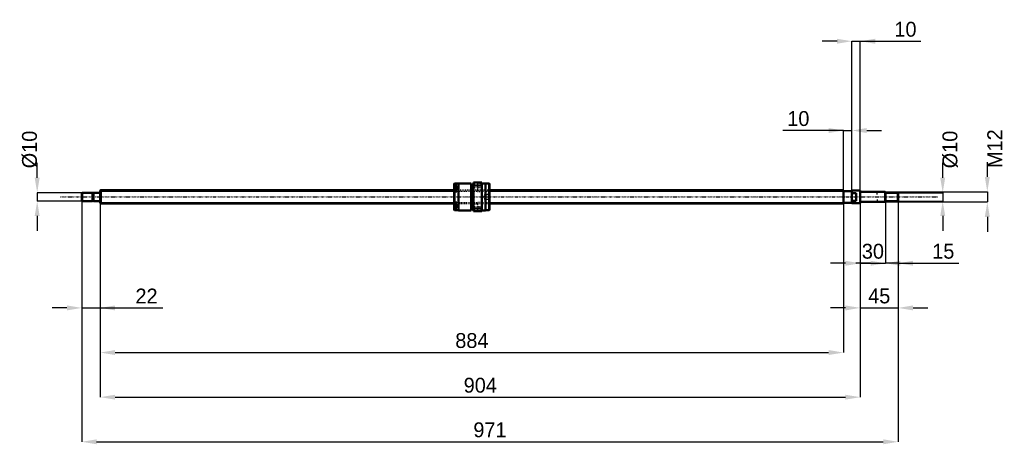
# Model space of a CAD drawing. Header units: millimetres. Extents: x -96 to 1075, y -294 to 211.
import ezdxf

# ---------------------------------------------------------------- set-up
doc = ezdxf.new("R2010")
doc.units = ezdxf.units.MM
doc.linetypes.add('Center', pattern=[1.5, 0.45, -0.5, 0.05, -0.5])
doc.linetypes.add('Dashed', pattern=[2, 1, -1])
for name, color, linetype, lineweight in [('2d ConnectionPoints', 7, 'Continuous', 50), ('AM_0', 7, 'Continuous', 50), ('AM_4', 3, 'Continuous', 25), ('AM_5', 3, 'Continuous', 25), ('AM_7', 7, 'Center', 25), ('AM_9', 6, 'Dashed', 25)]:
    doc.layers.add(name, color=color, linetype=linetype, lineweight=lineweight)
doc.dimstyles.new('ISO-25', dxfattribs={"dimtxt": 2.5, "dimasz": 2.5, "dimexe": 1.25, "dimexo": 0.625, "dimtad": 1, "dimtxsty": 'Standard', "dimcen": 2.5, "dimadec": 0, "dimazin": 0, "dimtfac": 1, "dimtmove": 0, "dimatfit": 3, "dimfxl": 0, "dimarcsym": 0})

# ---------------------------------------------------------------- blocks, each defined once
blk = doc.blocks.new('1_BNK_1616_3_6G0_971LC5Y0_Nut_0_in_BNK1616_3_6G0_971LC5Y_4630__0')
at = {"layer": 'AM_0'}
for p, q in [((421.5, 15.9), (421, 15.4)), ((421, 15.4), (421, -15.4)), ((421, 12.7), (421.5, 13.1)), ((424, 11.8), (421.3, 11.8)), ((425.9, 15.9), (421.5, 15.9)), ((421.5, 15.9), (421.5, 13.1)), ((424, 13.1), (421.5, 13.1)), ((424, 13.1), (424, 9)), ((441, 16), (425.9, 16)), ((425.9, 16), (425.9, -16)), ((441, 16), (441, -16)), ((444, 14.4), (441, 14.4)), ((444, 17), (444, -17)), ((454, 17), (444, 17)), ((444, 12.6), (444.5, 13.7)), ((444.5, 17), (444.5, 13.7)), ((444.5, 13.7), (453.5, 13.7)), ((453.5, 17), (453.5, 13.7)), ((453.5, 13.7), (454, 12.6)), ((454, 17), (454, -17)), ((458.1, 16), (454, 16)), ((458.1, 16), (458.1, -16)), ((462.5, 15.9), (458.1, 15.9)), ((463, 15.4), (462.5, 15.9)), ((462.5, 15.9), (462.5, -15.9)), ((463, 15.4), (463, -15.4)), ((421.5, 9), (421, 8.7)), ((424, 9), (421.5, 9)), ((421.5, 9), (421.5, -9)), ((421, -8.7), (421.5, -9)), ((424, -9), (421.5, -9)), ((424, -9), (424, -13.1)), ((421.5, -13.1), (421, -12.7)), ((421, -15.4), (421.5, -15.9)), ((421.3, -11.8), (424, -11.8)), ((424, -13.1), (421.5, -13.1)), ((421.5, -13.1), (421.5, -15.9)), ((421.5, -15.9), (425.9, -15.9)), ((425.9, -16), (441, -16)), ((441, -14.4), (444, -14.4)), ((444.5, -13.7), (444, -12.6)), ((444, -17), (454, -17)), ((444.5, -13.7), (444.5, -17)), ((453.5, -13.7), (444.5, -13.7)), ((454, -12.6), (453.5, -13.7)), ((453.5, -13.7), (453.5, -17)), ((454, -16), (458.1, -16)), ((458.1, -15.9), (462.5, -15.9)), ((462.5, -15.9), (463, -15.4))]:
    blk.add_line(p, q, dxfattribs=at)
for centre, start, end in [((421.3, 11.5), 90, 180), ((421.3, -11.5), 180, 270)]:
    blk.add_arc(centre, 0.275, start, end, dxfattribs=at)
at = {"layer": 'AM_4'}
for p, q in [((421.3, 11.8), (421.3, 8.9)), ((421.3, -8.9), (421.3, -11.8))]:
    blk.add_line(p, q, dxfattribs=at)
at = {"layer": 'AM_5', "linetype": 'Dashed'}
for p, q in [((457.3, 2.6), (458, 3)), ((463, 3), (458, 3)), ((458, 3), (458, -3)), ((457.3, -2.6), (458, -3)), ((463, -3), (458, -3))]:
    blk.add_line(p, q, dxfattribs=at)
at = {"layer": 'AM_7'}
for p, q in [((420.9, 9), (424.1, 9)), ((443.5, 11.3), (454.5, 11.3)), ((420.9, -9), (424.1, -9)), ((443.5, -11.3), (454.5, -11.3))]:
    blk.add_line(p, q, dxfattribs=at)
at = {"layer": 'AM_9'}
for p, q in [((448.5, 14), (444, 14)), ((454, 16), (448.5, 16)), ((448.5, 16), (448.5, 6.5)), ((424, 11), (421, 11)), ((422.9, 10.4), (421, 10.4)), ((422.9, 10), (421, 10)), ((422.9, 9.4), (421, 9.4)), ((422.9, 8.6), (421, 8.6)), ((463, 8), (421, 8)), ((422.9, 8), (421, 8)), ((422.9, 7.6), (421, 7.6)), ((424, 7), (421, 7)), ((421, 6.2), (424, 6.2)), ((421.3, 8.9), (421.3, 6.3)), ((421.3, 6.3), (424, 6.3)), ((422.9, 10.4), (422.9, 7.6)), ((424, 9), (424, 6.2)), ((444, 8.5), (448.5, 8.5)), ((448.5, 6.5), (454, 6.5)), ((457, 2.6), (455.5, 0)), ((455.5, 0), (457, -2.6)), ((462.6, 2.6), (457, 2.6)), ((457, 2.6), (457, -2.6)), ((463, 3), (462.6, 2.6)), ((462.6, 2.6), (462.6, -2.6)), ((424, -6.2), (421, -6.2)), ((424, -7), (421, -7)), ((422.9, -7.6), (421, -7.6)), ((421, -8), (463, -8)), ((422.9, -8), (421, -8)), ((422.9, -8.6), (421, -8.6)), ((422.9, -9.4), (421, -9.4)), ((422.9, -10), (421, -10)), ((422.9, -10.4), (421, -10.4)), ((424, -11), (421, -11)), ((424, -6.3), (421.3, -6.3)), ((421.3, -6.3), (421.3, -8.9)), ((422.9, -7.6), (422.9, -10.4)), ((424, -6.2), (424, -9)), ((448.5, -8.5), (444, -8.5)), ((454, -6.5), (448.5, -6.5)), ((448.5, -6.5), (448.5, -16)), ((457, -2.6), (462.6, -2.6)), ((462.6, -2.6), (463, -3)), ((444, -14), (448.5, -14)), ((448.5, -16), (454, -16))]:
    blk.add_line(p, q, dxfattribs=at)
blk.add_lwpolyline([(463, 0.9), (463, 0.5), (463, 0.2), (463, -0.2), (463, -0.5), (463, -0.9)], dxfattribs=at)
for centre, start, end in [((421.3, 6.5), 180, 270), ((421.3, -6.5), 90, 180)]:
    blk.add_arc(centre, 0.275, start, end, dxfattribs=at)
blk = doc.blocks.new('2_BNK_1616_3_6G0_971LC5Y_Shaft_0_in_BNK1616_3_6G0_971LC5Y_4630__0')
at = {"layer": 'AM_0'}
for p, q in [((-21.5, 5), (-22, 4.5)), ((-22, 4.5), (-22, -4.5)), ((-9.15, 5), (-21.5, 5)), ((-21.5, 5), (-21.5, -5)), ((-9.15, 5), (-9.15, -5)), ((-8, 4.8), (-9.15, 4.8)), ((-0.2, 5), (-8, 5)), ((-8, 5), (-8, -5)), ((0.5, 8), (0, 7.5)), ((0, 7.5), (0, -7.5)), ((421, 8), (0.5, 8)), ((0.5, 8), (0.5, -8)), ((884, 8), (463, 8)), ((884, 8), (884, -8)), ((894, 7), (884, 7)), ((894, 7.5), (894, -7.5)), ((903.8, 7.5), (894, 7.5)), ((899, 4.5), (894, 4.5)), ((899, 4.5), (899, -4.5)), ((904, 7.3), (903.8, 7.5)), ((903.8, 7.5), (903.8, -7.5)), ((904, 7.3), (904, -7.3)), ((933.5, 6), (904.2, 6)), ((934, 5.5), (933.5, 6)), ((933.5, 6), (933.5, -6)), ((934, 5.5), (934, -5.5)), ((948.5, 5), (934, 5)), ((949, 4.5), (948.5, 5)), ((948.5, 5), (948.5, -5)), ((949, 4.5), (949, -4.5)), ((-22, -4.5), (-21.5, -5)), ((-21.5, -5), (-9.15, -5)), ((-9.15, -4.8), (-8, -4.8)), ((-8, -5), (-0.2, -5)), ((0, -7.5), (0.5, -8)), ((0.5, -8), (421, -8)), ((463, -8), (884, -8)), ((884, -7), (894, -7)), ((894, -4.5), (899, -4.5)), ((894, -7.5), (903.8, -7.5)), ((903.8, -7.5), (904, -7.3)), ((904.2, -6), (933.5, -6)), ((933.5, -6), (934, -5.5)), ((934, -5), (948.5, -5)), ((948.5, -5), (949, -4.5))]:
    blk.add_line(p, q, dxfattribs=at)
for centre, start, end in [((-0.2, 5.2), 270, 0), ((904.2, 6.2), 180, 270), ((-0.2, -5.2), 360, 90), ((904.2, -6.2), 90, 180)]:
    blk.add_arc(centre, 0.2, start, end, dxfattribs=at)
at = {"layer": 'AM_4'}
for p, q in [((-0.2, 5), (-0.2, -5)), ((904.2, 6), (904.2, -6))]:
    blk.add_line(p, q, dxfattribs=at)
at = {"layer": 'AM_5'}
for p, q in [((0, 6.773), (421, 6.773)), ((463, 6.773), (884, 6.773)), ((884, 4), (884, 6.773)), ((934, 5.3865), (924, 5.3865)), ((924, 3), (924, 5.3865)), ((0, -6.773), (421, -6.773)), ((463, -6.773), (884, -6.773)), ((884, -4), (884, -6.773)), ((924, -3), (924, -5.3865)), ((934, -5.3865), (924, -5.3865))]:
    blk.add_line(p, q, dxfattribs=at)
at = {"layer": 'AM_5', "linetype": 'Dashed'}
for p, q in [((421, 6.773), (463, 6.773)), ((421, -6.773), (463, -6.773))]:
    blk.add_line(p, q, dxfattribs=at)
at = {"layer": 'AM_7'}
blk.add_line((-47.45, 0), (996.45, 0), dxfattribs=at)
at = {"layer": 'AM_9'}
for p, q in [((463, 8), (421, 8)), ((421, -8), (463, -8))]:
    blk.add_line(p, q, dxfattribs=at)
blk = doc.blocks.new('*D3')
at = {"layer": 'AM_5', "color": 0, "lineweight": -2}
for p, q in [((-22, -4.5), (-22, -131.9)), ((0, -7.5), (0, -131.9)), ((-39.7, -131.9), (-57.4, -131.9)), ((-22, -131.9), (0, -131.9)), ((0, -131.9), (74.6, -131.9)), ((17.7, -131.9), (35.4, -131.9))]:
    blk.add_line(p, q, dxfattribs=at)
at = {"layer": 'AM_5', "color": 0}
for points in [[(-39.7, -134.9), (-39.7, -129), (-22, -131.9)], [(17.7, -129), (17.7, -134.9), (0, -131.9)]]:
    blk.add_solid(points, dxfattribs=at)
at = {"layer": 'Defpoints', "color": 0}
for p in [(-22, -4.5), (0, -7.5), (0, -131.9)]:
    blk.add_point(p, dxfattribs=at)
at = {"layer": 'AM_5', "color": 0, "insert": (55, -117.8), "char_height": 17.68, "attachment_point": 5}
blk.add_mtext('22', dxfattribs=at)
blk = doc.blocks.new('*D4')
at = {"layer": 'AM_5', "color": 0, "lineweight": -2}
for p, q in [((934, -5.5), (934, -78.9)), ((949, -4.5), (949, -78.9)), ((916.3, -78.9), (898.6, -78.9)), ((949, -78.9), (934, -78.9)), ((949, -78.9), (1021.1, -78.9)), ((966.7, -78.9), (984.4, -78.9))]:
    blk.add_line(p, q, dxfattribs=at)
at = {"layer": 'AM_5', "color": 0}
for points in [[(916.3, -81.8), (916.3, -75.9), (934, -78.9)], [(966.7, -75.9), (966.7, -81.8), (949, -78.9)]]:
    blk.add_solid(points, dxfattribs=at)
at = {"layer": 'Defpoints', "color": 0}
for p in [(934, -5.5), (949, -4.5), (934, -78.9)]:
    blk.add_point(p, dxfattribs=at)
at = {"layer": 'AM_5', "color": 0, "insert": (1002.7, -64.7), "char_height": 17.68, "attachment_point": 5}
blk.add_mtext('15', dxfattribs=at)
blk = doc.blocks.new('*D5')
at = {"layer": 'AM_5', "color": 0, "lineweight": -2}
for p, q in [((904, -7.3), (904, -78.9)), ((934, -5.5), (934, -78.9)), ((886.3, -78.9), (868.6, -78.9)), ((904, -78.9), (934, -78.9)), ((951.7, -78.9), (969.4, -78.9))]:
    blk.add_line(p, q, dxfattribs=at)
at = {"layer": 'AM_5', "color": 0}
for points in [[(886.3, -81.8), (886.3, -75.9), (904, -78.9)], [(951.7, -75.9), (951.7, -81.8), (934, -78.9)]]:
    blk.add_solid(points, dxfattribs=at)
at = {"layer": 'Defpoints', "color": 0}
for p in [(904, -7.3), (934, -5.5), (934, -78.9)]:
    blk.add_point(p, dxfattribs=at)
at = {"layer": 'AM_5', "color": 0, "insert": (919, -64.7), "char_height": 17.68, "attachment_point": 5}
blk.add_mtext('30', dxfattribs=at)
blk = doc.blocks.new('*D6')
at = {"layer": 'AM_5', "color": 0, "lineweight": -2}
for p, q in [((904, -7.3), (904, -131.9)), ((949, -4.5), (949, -131.9)), ((886.3, -131.9), (868.6, -131.9)), ((904, -131.9), (949, -131.9)), ((966.7, -131.9), (984.4, -131.9))]:
    blk.add_line(p, q, dxfattribs=at)
at = {"layer": 'AM_5', "color": 0}
for points in [[(886.3, -134.9), (886.3, -129), (904, -131.9)], [(966.7, -129), (966.7, -134.9), (949, -131.9)]]:
    blk.add_solid(points, dxfattribs=at)
at = {"layer": 'Defpoints', "color": 0}
for p in [(904, -7.3), (949, -4.5), (949, -131.9)]:
    blk.add_point(p, dxfattribs=at)
at = {"layer": 'AM_5', "color": 0, "insert": (926.5, -117.8), "char_height": 17.68, "attachment_point": 5}
blk.add_mtext('45', dxfattribs=at)
blk = doc.blocks.new('*D7')
at = {"layer": 'AM_5', "color": 0, "lineweight": -2}
for p, q in [((876.3, 185), (858.6, 185)), ((894, -7.5), (894, 185)), ((894, 185), (904, 185)), ((904, -7.3), (904, 185)), ((904, 185), (976.1, 185)), ((921.7, 185), (939.4, 185))]:
    blk.add_line(p, q, dxfattribs=at)
at = {"layer": 'AM_5', "color": 0}
for points in [[(876.3, 182), (876.3, 187.9), (894, 185)], [(921.7, 187.9), (921.7, 182), (904, 185)]]:
    blk.add_solid(points, dxfattribs=at)
at = {"layer": 'Defpoints', "color": 0}
for p in [(904, 185), (894, -7.5), (904, -7.3)]:
    blk.add_point(p, dxfattribs=at)
at = {"layer": 'AM_5', "color": 0, "insert": (957.7, 199.1), "char_height": 17.68, "attachment_point": 5}
blk.add_mtext('10', dxfattribs=at)
blk = doc.blocks.new('*D8')
at = {"layer": 'AM_5', "color": 0, "lineweight": -2}
for p, q in [((884, 78.9), (811.9, 78.9)), ((866.3, 78.9), (848.6, 78.9)), ((884, -6.8), (884, 78.9)), ((884, 78.9), (894, 78.9)), ((894, -7.5), (894, 78.9)), ((911.7, 78.9), (929.4, 78.9))]:
    blk.add_line(p, q, dxfattribs=at)
at = {"layer": 'AM_5', "color": 0}
for points in [[(866.3, 75.9), (866.3, 81.8), (884, 78.9)], [(911.7, 81.8), (911.7, 75.9), (894, 78.9)]]:
    blk.add_solid(points, dxfattribs=at)
at = {"layer": 'Defpoints', "color": 0}
for p in [(894, 78.9), (884, -6.8), (894, -7.5)]:
    blk.add_point(p, dxfattribs=at)
at = {"layer": 'AM_5', "color": 0, "insert": (830.3, 93), "char_height": 17.68, "attachment_point": 5}
blk.add_mtext('10', dxfattribs=at)
blk = doc.blocks.new('*D9')
at = {"layer": 'AM_5', "color": 0, "lineweight": -2}
for p, q in [((0, -7.5), (0, -185)), ((884, -6.8), (884, -185)), ((17.7, -185), (866.3, -185))]:
    blk.add_line(p, q, dxfattribs=at)
at = {"layer": 'AM_5', "color": 0}
for points in [[(17.7, -182), (17.7, -187.9), (0, -185)], [(866.3, -187.9), (866.3, -182), (884, -185)]]:
    blk.add_solid(points, dxfattribs=at)
at = {"layer": 'Defpoints', "color": 0}
for p in [(0, -7.5), (884, -6.8), (884, -185)]:
    blk.add_point(p, dxfattribs=at)
at = {"layer": 'AM_5', "color": 0, "insert": (442, -170.8), "char_height": 17.68, "attachment_point": 5}
blk.add_mtext('884', dxfattribs=at)
blk = doc.blocks.new('*D10')
at = {"layer": 'AM_5', "color": 0, "lineweight": -2}
for p, q in [((0, -7.5), (0, -238)), ((904, -7.3), (904, -238)), ((17.7, -238), (886.3, -238))]:
    blk.add_line(p, q, dxfattribs=at)
at = {"layer": 'AM_5', "color": 0}
for points in [[(17.7, -235.1), (17.7, -240.9), (0, -238)], [(886.3, -240.9), (886.3, -235.1), (904, -238)]]:
    blk.add_solid(points, dxfattribs=at)
at = {"layer": 'Defpoints', "color": 0}
for p in [(0, -7.5), (904, -7.3), (904, -238)]:
    blk.add_point(p, dxfattribs=at)
at = {"layer": 'AM_5', "color": 0, "insert": (452, -223.9), "char_height": 17.68, "attachment_point": 5}
blk.add_mtext('904', dxfattribs=at)
blk = doc.blocks.new('*D11')
at = {"layer": 'AM_5', "color": 0, "lineweight": -2}
for p, q in [((-22, -4.5), (-22, -291)), ((949, -4.5), (949, -291)), ((-4.3, -291), (931.3, -291))]:
    blk.add_line(p, q, dxfattribs=at)
at = {"layer": 'AM_5', "color": 0}
for points in [[(-4.3, -288.1), (-4.3, -294), (-22, -291)], [(931.3, -294), (931.3, -288.1), (949, -291)]]:
    blk.add_solid(points, dxfattribs=at)
at = {"layer": 'Defpoints', "color": 0}
for p in [(-22, -4.5), (949, -4.5), (949, -291)]:
    blk.add_point(p, dxfattribs=at)
at = {"layer": 'AM_5', "color": 0, "insert": (463.5, -276.9), "char_height": 17.68, "attachment_point": 5}
blk.add_mtext('971', dxfattribs=at)
blk = doc.blocks.new('*D12')
at = {"layer": 'AM_5', "color": 0, "lineweight": -2}
for p, q in [((-75, 22.7), (-75, 40.4)), ((-21.5, 5), (-75, 5)), ((-75, 5), (-75, -5)), ((-21.5, -5), (-75, -5)), ((-75, -22.7), (-75, -40.4))]:
    blk.add_line(p, q, dxfattribs=at)
at = {"layer": 'AM_5', "color": 0}
for points in [[(-78, 22.7), (-72.1, 22.7), (-75, 5)], [(-72.1, -22.7), (-78, -22.7), (-75, -5)]]:
    blk.add_solid(points, dxfattribs=at)
at = {"layer": 'Defpoints', "color": 0}
for p in [(-21.5, 5), (-75, -5), (-21.5, -5)]:
    blk.add_point(p, dxfattribs=at)
at = {"layer": 'AM_5', "color": 0, "insert": (-83.9, 56.3), "char_height": 17.68, "attachment_point": 5, "rotation": 90}
blk.add_mtext('Ø10', dxfattribs=at)
blk = doc.blocks.new('*D13')
at = {"layer": 'AM_5', "color": 0, "lineweight": -2}
for p, q in [((1002, 22.7), (1002, 40.4)), ((948.5, 5), (1002, 5)), ((1002, 5), (1002, -5)), ((948.5, -5), (1002, -5)), ((1002, -22.7), (1002, -40.4))]:
    blk.add_line(p, q, dxfattribs=at)
at = {"layer": 'AM_5', "color": 0}
for points in [[(999.1, 22.7), (1005, 22.7), (1002, 5)], [(1005, -22.7), (999.1, -22.7), (1002, -5)]]:
    blk.add_solid(points, dxfattribs=at)
at = {"layer": 'Defpoints', "color": 0}
for p in [(948.5, 5), (948.5, -5), (1002, -5)]:
    blk.add_point(p, dxfattribs=at)
at = {"layer": 'AM_5', "color": 0, "insert": (1010.9, 56.3), "char_height": 17.68, "attachment_point": 5, "rotation": 90}
blk.add_mtext('Ø10', dxfattribs=at)
blk = doc.blocks.new('*D14')
at = {"layer": 'AM_5', "color": 0, "lineweight": -2}
for p, q in [((1055.1, 23.7), (1055.1, 41.4)), ((933.5, 6), (1055.1, 6)), ((1055.1, 6), (1055.1, -6)), ((933.5, -6), (1055.1, -6)), ((1055.1, -23.7), (1055.1, -41.4))]:
    blk.add_line(p, q, dxfattribs=at)
at = {"layer": 'AM_5', "color": 0}
for points in [[(1052.1, 23.7), (1058, 23.7), (1055.1, 6)], [(1058, -23.7), (1052.1, -23.7), (1055.1, -6)]]:
    blk.add_solid(points, dxfattribs=at)
at = {"layer": 'Defpoints', "color": 0}
for p in [(933.5, 6), (933.5, -6), (1055.1, -6)]:
    blk.add_point(p, dxfattribs=at)
at = {"layer": 'AM_5', "color": 0, "insert": (1063.9, 57.3), "char_height": 17.68, "attachment_point": 5, "rotation": 90}
blk.add_mtext('M12', dxfattribs=at)

msp = doc.modelspace()

# ---------------------------------------------------------------- linework, layer by layer
at = {"layer": '2d ConnectionPoints'}
for p in [(0, 0), (899, 0)]:
    msp.add_point(p, dxfattribs=at)

# ---------------------------------------------------------------- block references
for name in ['1_BNK_1616_3_6G0_971LC5Y0_Nut_0_in_BNK1616_3_6G0_971LC5Y_4630__0', '2_BNK_1616_3_6G0_971LC5Y_Shaft_0_in_BNK1616_3_6G0_971LC5Y_4630__0']:
    msp.add_blockref(name, (0, 0))

# ---------------------------------------------------------------- dimensions: what is measured, and where the dimension line sits
at = {"layer": 'AM_5'}
for base, p1, p2, text, picture, middle in [((904, 184.96), (894, -7.5), (904, -7.3), '10', '*D7', (957.714, 184.96)), ((894, 78.88), (884, -6.773), (894, -7.5), '10', '*D8', (830.286, 78.88)), ((0, -131.92), (-22, -4.5), (0, -7.5), '22', '*D3', (54.976, -131.92)), ((949, -291.04), (-22, -4.5), (949, -4.5), '971', '*D11', (463.5, -291.04)), ((884, -184.96), (0, -7.5), (884, -6.773), '884', '*D9', (442, -184.96)), ((904, -238), (0, -7.5), (904, -7.3), '904', '*D10', (452, -238)), ((949, -131.92), (904, -7.3), (949, -4.5), '45', '*D6', (926.5, -131.92)), ((934, -78.88), (904, -7.3), (934, -5.5), '30', '*D5', (919, -78.88)), ((934, -78.88), (949, -4.5), (934, -5.5), '15', '*D4', (1002.714, -78.88))]:
    dim = msp.add_linear_dim(base=base, p1=p1, p2=p2, text=text, dimstyle='ISO-25', override={"dimtxt": 17.68, "dimasz": 17.68, "dimexe": 0, "dimexo": 0, "dimgap": 5.304}, dxfattribs=at)
    dim.commit()
    dim.dimension.update_dxf_attribs({"geometry": picture, "text_midpoint": middle, "dimtype": 160})
for base, p1, p2, text, picture, middle in [((1055.08, -6), (933.5, 6), (933.5, -6), 'M12', '*D14', (1063.92, 57.272)), ((-75.04, -5), (-21.5, 5), (-21.5, -5), 'Ø10', '*D12', (-83.88, 56.272)), ((1002.04, -5), (948.5, 5), (948.5, -5), 'Ø10', '*D13', (1010.88, 56.272))]:
    dim = msp.add_linear_dim(base=base, p1=p1, p2=p2, angle=90, text=text, dimstyle='ISO-25', override={"dimtxt": 17.68, "dimasz": 17.68, "dimexe": 0, "dimexo": 0, "dimgap": 5.304}, dxfattribs=at)
    dim.commit()
    dim.dimension.update_dxf_attribs({"geometry": picture, "text_midpoint": middle, "dimtype": 160, "text_rotation": 90})

doc.saveas('drawing.dxf')
